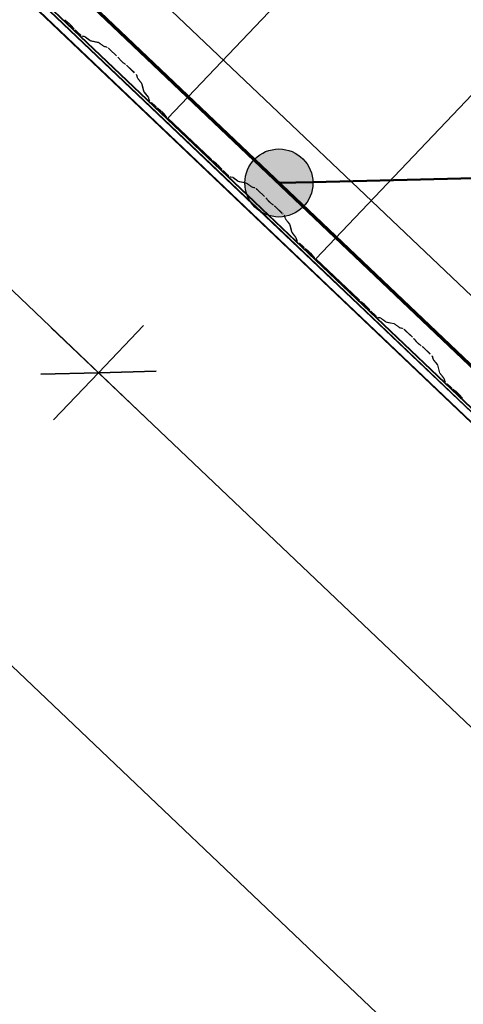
# Model space of a CAD drawing. Header units: metres. Extents: x 32343131.6 to 32343183.7, y 5699223.3 to 5699275.1.
# Tile 35 of 190: x 32343134.8 to 32343135.6, y 5699252.9 to 5699254.7. Entities that reach past the tile are written whole.
import ezdxf

# ---------------------------------------------------------------- set-up
doc = ezdxf.new("R2010")
doc.units = ezdxf.units.M
for name, color, linetype, lineweight in [('0-1', 7, 'Continuous', 5), ('A-ANNO-DIMS', 7, 'Continuous', 9), ('A-ANNO-DIMS-50', 7, 'Continuous', 9), ('A-DETL-GENF', 7, 'Continuous', 18)]:
    doc.layers.add(name, color=color, linetype=linetype, lineweight=lineweight)
for name, color, linetype, lineweight, true_color in [('A-DETL-GENF-3', 5, 'Continuous', 18, 0x0000ff), ('A-DETL-GENF-4', 5, 'Continuous', 50, 0x0000ff), ('A-ROOF-1', 7, 'Continuous', 5, 0xcccccc), ('E-POWR-CNDT-1', 5, 'Continuous', 70, 0x0000ff), ('G-IMPT-1', 5, 'Continuous', 25, 0x0000ff), ('S-BEAM-1', 7, 'Continuous', 5, 0xcccccc)]:
    doc.layers.add(name, color=color, linetype=linetype, lineweight=lineweight, true_color=true_color)
doc.styles.add('Arial', font='arial.ttf', dxfattribs={"height": 0.15})
doc.dimstyles.new('Blitzschutz', dxfattribs={"dimscale": 0.3048, "dimtxt": 0.153039, "dimasz": 0.492126, "dimexe": 0.393701, "dimexo": 0.0625, "dimgap": 0.287073, "dimtad": 1, "dimlfac": 100, "dimrnd": 0.01, "dimdsep": 46, "dimtxsty": 'Arial', "dimblk1": 'OBLIQUE', "dimblk2": 'OBLIQUE', "dimsah": 1, "dimcen": 0.09, "dimdle": 0.393701, "dimadec": 0, "dimazin": 0, "dimtfac": 1, "dimtdec": 4, "dimtix": 1, "dimtmove": 0, "dimatfit": 3, "dimfxl": 0.393701, "dimfxlon": 1, "dimtvp": 1, "dimtfill": 1, "dimtolj": 1, "dimtzin": 0, "dimarcsym": 2})
doc.dimstyles.new('Diagonal_-_2_5mm_Arial', dxfattribs={"dimscale": 0.3048, "dimtxt": 0.153039, "dimasz": 0.492126, "dimexe": 0.393701, "dimexo": 0.0625, "dimgap": 0.287073, "dimtad": 1, "dimdec": 0, "dimlfac": 1000, "dimdsep": 46, "dimtxsty": 'Arial', "dimblk1": 'OBLIQUE', "dimblk2": 'OBLIQUE', "dimsah": 1, "dimcen": 0.09, "dimdle": 0.393701, "dimadec": 0, "dimazin": 0, "dimtfac": 1, "dimtdec": 4, "dimtix": 1, "dimtmove": 0, "dimatfit": 3, "dimfxl": 0.393701, "dimfxlon": 1, "dimtvp": 1, "dimtfill": 1, "dimtolj": 1, "dimtzin": 0, "dimarcsym": 2})

# ---------------------------------------------------------------- blocks, each defined once
blk = doc.blocks.new('Ortgang Hochpunkt - Ortgang Hochpunkt-3544340-TGA_190_LP5_GR_DA-TGA-01_G_')
at = {"layer": 'A-ROOF-1'}
for p, q in [((89.4753, -25.0355), (54.6993, 8.0497)), ((89.3588, -25.1579), (54.5828, 7.9273)), ((54.5837, 7.9281), (89.3597, -25.1571)), ((57.4707, 5.199), (54.5924, 7.9373)), ((57.4673, 5.2032), (54.5929, 7.9378)), ((57.4598, 5.2177), (54.5966, 7.9417)), ((89.4753, -25.0355), (54.8986, 7.8602)), ((57.4608, 5.2155), (54.7952, 7.7515)), ((57.5003, 5.1791), (57.4598, 5.2177)), ((57.4981, 5.18), (57.4608, 5.2155)), ((57.4855, 5.1859), (57.4673, 5.2032)), ((57.4768, 5.1932), (57.4707, 5.199)), ((57.4811, 5.1891), (57.4771, 5.1929)), ((63.2651, -0.3137), (57.4811, 5.1891)), ((63.2617, -0.3095), (57.4855, 5.1859)), ((63.2562, -0.2981), (57.4981, 5.18)), ((63.2552, -0.2959), (57.5003, 5.1791))]:
    blk.add_line(p, q, dxfattribs=at)
blk = doc.blocks.new('ARC_190_LPX_FM_Stellplätze_rvt-1-TGA_190_LP5_GR_DA-TGA-01_G_')
at = {"layer": 'S-BEAM-1'}
for p, q in [((32343135.0817, 5699254.5435), (32343143.344, 5699263.228)), ((32343135.0817, 5699254.5435), (32343143.344, 5699263.228)), ((32343135.0817, 5699254.5434), (32343143.3439, 5699263.2279)), ((32343135.0817, 5699254.5434), (32343143.3439, 5699263.2279)), ((32343135.3533, 5699254.2849), (32343143.6156, 5699262.9694)), ((32343135.3533, 5699254.2849), (32343143.6156, 5699262.9694)), ((32343135.3534, 5699254.285), (32343143.6157, 5699262.9695)), ((32343135.3534, 5699254.285), (32343143.6157, 5699262.9695)), ((32343134.8968, 5699254.7203), (32343134.8921, 5699254.7241)), ((32343134.8928, 5699254.7233), (32343134.8975, 5699254.7195)), ((32343134.9037, 5699254.7137), (32343134.9077, 5699254.7091)), ((32343134.9085, 5699254.7085), (32343134.9045, 5699254.713)), ((32343134.9114, 5699254.7053), (32343134.9189, 5699254.6982)), ((32343134.919, 5699254.6983), (32343134.9115, 5699254.7054)), ((32343134.9281, 5699254.6936), (32343134.9236, 5699254.6945)), ((32343134.9247, 5699254.6935), (32343134.9291, 5699254.6926)), ((32343134.9383, 5699254.6864), (32343134.9291, 5699254.693)), ((32343134.9299, 5699254.6921), (32343134.9391, 5699254.6854)), ((32343134.9535, 5699254.683), (32343134.9391, 5699254.6859)), ((32343134.9401, 5699254.6849), (32343134.9546, 5699254.6819)), ((32343134.9637, 5699254.6757), (32343134.9545, 5699254.6824)), ((32343134.9554, 5699254.6815), (32343134.9646, 5699254.6748)), ((32343134.9695, 5699254.6743), (32343134.9645, 5699254.6753)), ((32343134.9656, 5699254.6742), (32343134.9705, 5699254.6732)), ((32343134.9876, 5699254.6578), (32343134.9752, 5699254.6696)), ((32343134.9752, 5699254.6695), (32343134.9875, 5699254.6577)), ((32343134.9909, 5699254.6542), (32343134.9927, 5699254.652)), ((32343134.9937, 5699254.6512), (32343134.9919, 5699254.6534)), ((32343135.0031, 5699254.6426), (32343135.0008, 5699254.6443)), ((32343135.0017, 5699254.6434), (32343135.004, 5699254.6417)), ((32343135.0077, 5699254.6385), (32343135.02, 5699254.6268)), ((32343135.0201, 5699254.6269), (32343135.0078, 5699254.6386)), ((32343135.024, 5699254.6223), (32343135.0253, 5699254.6175)), ((32343135.0264, 5699254.6164), (32343135.0251, 5699254.6213)), ((32343135.0259, 5699254.6165), (32343135.033, 5699254.6076)), ((32343135.034, 5699254.6068), (32343135.0269, 5699254.6157)), ((32343135.0335, 5699254.6069), (32343135.0372, 5699254.5925)), ((32343135.0383, 5699254.5915), (32343135.0346, 5699254.6058)), ((32343135.0378, 5699254.5916), (32343135.0449, 5699254.5827)), ((32343135.0459, 5699254.5819), (32343135.0388, 5699254.5908)), ((32343135.0454, 5699254.5819), (32343135.0465, 5699254.5775)), ((32343135.0476, 5699254.5765), (32343135.0465, 5699254.5809)), ((32343135.0515, 5699254.572), (32343135.059, 5699254.5649)), ((32343135.0591, 5699254.565), (32343135.0516, 5699254.5721)), ((32343135.0671, 5699254.5584), (32343135.0623, 5699254.5622)), ((32343135.063, 5699254.5614), (32343135.0678, 5699254.5576)), ((32343135.0739, 5699254.5517), (32343135.0779, 5699254.5471)), ((32343135.0788, 5699254.5465), (32343135.0747, 5699254.551)), ((32343135.1606, 5699254.4685), (32343135.0817, 5699254.5435)), ((32343135.0817, 5699254.5435), (32343135.0817, 5699254.5434)), ((32343135.0817, 5699254.5434), (32343135.0817, 5699254.5435)), ((32343135.0817, 5699254.5434), (32343135.1605, 5699254.4684)), ((32343135.1685, 5699254.4619), (32343135.1637, 5699254.4657)), ((32343135.1644, 5699254.4649), (32343135.1692, 5699254.4611)), ((32343135.1753, 5699254.4552), (32343135.1794, 5699254.4507)), ((32343135.1802, 5699254.45), (32343135.1762, 5699254.4546)), ((32343135.1831, 5699254.4469), (32343135.1906, 5699254.4397)), ((32343135.1907, 5699254.4398), (32343135.1832, 5699254.447)), ((32343135.1998, 5699254.4351), (32343135.1953, 5699254.436)), ((32343135.1964, 5699254.435), (32343135.2008, 5699254.4341)), ((32343135.21, 5699254.4279), (32343135.2008, 5699254.4346)), ((32343135.2016, 5699254.4336), (32343135.2108, 5699254.427)), ((32343135.2234, 5699254.4249), (32343135.2108, 5699254.4274)), ((32343135.2118, 5699254.4264), (32343135.2233, 5699254.4241)), ((32343135.2247, 5699254.4246), (32343135.2237, 5699254.4248)), ((32343135.2242, 5699254.4239), (32343135.2263, 5699254.4235)), ((32343135.2354, 5699254.4173), (32343135.2262, 5699254.4239)), ((32343135.2271, 5699254.423), (32343135.2363, 5699254.4163)), ((32343135.2412, 5699254.4158), (32343135.2362, 5699254.4168)), ((32343135.2373, 5699254.4157), (32343135.2422, 5699254.4147)), ((32343135.2468, 5699254.411), (32343135.2592, 5699254.3993)), ((32343135.2593, 5699254.3993), (32343135.2469, 5699254.4111)), ((32343135.2626, 5699254.3957), (32343135.2644, 5699254.3935)), ((32343135.2653, 5699254.3927), (32343135.2636, 5699254.3949)), ((32343135.2748, 5699254.3842), (32343135.2725, 5699254.3858)), ((32343135.2734, 5699254.3849), (32343135.2757, 5699254.3833)), ((32343135.2794, 5699254.38), (32343135.2917, 5699254.3683)), ((32343135.2918, 5699254.3684), (32343135.2795, 5699254.3801)), ((32343135.2957, 5699254.3639), (32343135.2959, 5699254.363)), ((32343135.2959, 5699254.363), (32343135.297, 5699254.359)), ((32343135.2981, 5699254.358), (32343135.2968, 5699254.3629)), ((32343135.2976, 5699254.358), (32343135.3047, 5699254.3491)), ((32343135.3057, 5699254.3483), (32343135.2986, 5699254.3572)), ((32343135.3052, 5699254.3484), (32343135.3089, 5699254.3341)), ((32343135.3099, 5699254.3331), (32343135.3063, 5699254.3474)), ((32343135.3095, 5699254.3331), (32343135.3166, 5699254.3242)), ((32343135.3176, 5699254.3234), (32343135.3105, 5699254.3323)), ((32343135.3171, 5699254.3235), (32343135.3182, 5699254.3191)), ((32343135.3193, 5699254.3181), (32343135.3182, 5699254.3225)), ((32343135.3232, 5699254.3135), (32343135.3307, 5699254.3064)), ((32343135.3308, 5699254.3065), (32343135.3233, 5699254.3136)), ((32343135.3388, 5699254.2999), (32343135.334, 5699254.3037)), ((32343135.3347, 5699254.3029), (32343135.3395, 5699254.2991)), ((32343135.3456, 5699254.2932), (32343135.3496, 5699254.2887)), ((32343135.3505, 5699254.288), (32343135.3464, 5699254.2926)), ((32343135.3534, 5699254.285), (32343135.3533, 5699254.2849)), ((32343135.3533, 5699254.2849), (32343135.3534, 5699254.285)), ((32343135.3533, 5699254.2849), (32343135.4322, 5699254.2099)), ((32343135.4323, 5699254.21), (32343135.3534, 5699254.285)), ((32343135.4402, 5699254.2034), (32343135.4354, 5699254.2072)), ((32343135.4361, 5699254.2064), (32343135.4409, 5699254.2026)), ((32343135.447, 5699254.1967), (32343135.4511, 5699254.1922)), ((32343135.4519, 5699254.1915), (32343135.4479, 5699254.1961)), ((32343135.4548, 5699254.1884), (32343135.4623, 5699254.1812)), ((32343135.4624, 5699254.1813), (32343135.4549, 5699254.1885)), ((32343135.4714, 5699254.1767), (32343135.467, 5699254.1776)), ((32343135.4681, 5699254.1765), (32343135.4725, 5699254.1756)), ((32343135.4816, 5699254.1694), (32343135.4724, 5699254.1761)), ((32343135.4733, 5699254.1752), (32343135.4825, 5699254.1685)), ((32343135.4969, 5699254.166), (32343135.4824, 5699254.1689)), ((32343135.4835, 5699254.1679), (32343135.498, 5699254.165)), ((32343135.5071, 5699254.1588), (32343135.4979, 5699254.1654)), ((32343135.4988, 5699254.1645), (32343135.508, 5699254.1579)), ((32343135.5129, 5699254.1573), (32343135.5079, 5699254.1583)), ((32343135.509, 5699254.1573), (32343135.5139, 5699254.1563)), ((32343135.5185, 5699254.1525), (32343135.5309, 5699254.1408)), ((32343135.5309, 5699254.1409), (32343135.5186, 5699254.1526)), ((32343135.5343, 5699254.1372), (32343135.5361, 5699254.135)), ((32343135.537, 5699254.1342), (32343135.5352, 5699254.1364)), ((32343135.5465, 5699254.1257), (32343135.5442, 5699254.1274)), ((32343135.5451, 5699254.1265), (32343135.5473, 5699254.1248)), ((32343135.5511, 5699254.1215), (32343135.5634, 5699254.1098)), ((32343135.5635, 5699254.1099), (32343135.5512, 5699254.1216)), ((32343135.5674, 5699254.1054), (32343135.5686, 5699254.1005)), ((32343135.5697, 5699254.0995), (32343135.5685, 5699254.1044)), ((32343135.5693, 5699254.0995), (32343135.5764, 5699254.0907)), ((32343135.5774, 5699254.0899), (32343135.5702, 5699254.0987)), ((32343135.5769, 5699254.0899), (32343135.5805, 5699254.0756)), ((32343135.5816, 5699254.0746), (32343135.578, 5699254.0889)), ((32343135.5812, 5699254.0746), (32343135.5883, 5699254.0658)), ((32343135.5892, 5699254.0649), (32343135.5821, 5699254.0738)), ((32343135.5888, 5699254.065), (32343135.5899, 5699254.0606)), ((32343135.591, 5699254.0596), (32343135.5899, 5699254.064)), ((32343135.5949, 5699254.0551), (32343135.6024, 5699254.0479)), ((32343135.6025, 5699254.048), (32343135.595, 5699254.0552)), ((32343135.6104, 5699254.0414), (32343135.6057, 5699254.0452)), ((32343135.6064, 5699254.0444), (32343135.6111, 5699254.0406)), ((32343135.6173, 5699254.0348), (32343135.6213, 5699254.0302)), ((32343135.6222, 5699254.0295), (32343135.6181, 5699254.0341))]:
    blk.add_line(p, q, dxfattribs=at)
for centre, major_axis, ratio, start_param, end_param in [((32343134.9003, 5699254.7163), (-0.00543, 0.00517), 0.087156, 3.927882, 5.496895), ((32343134.9003, 5699254.7163), (-0.00435, 0.00414), 0.087156, 3.927877, 5.496895), ((32343134.9118, 5699254.7058), (-0.00543, 0.00517), 0.087156, 0.78629, 1.570796), ((32343134.9118, 5699254.7058), (-0.00435, 0.00414), 0.087156, 0.786289, 1.570796), ((32343134.9194, 5699254.6987), (-0.00543, 0.00517), 0.087156, 1.570796, 3.0036), ((32343134.9194, 5699254.6987), (-0.00435, 0.00414), 0.087155, 1.570796, 3.003604), ((32343134.9334, 5699254.6884), (-0.00543, 0.00517), 0.087156, 5.711274, 6.145198), ((32343134.9334, 5699254.6884), (-0.00435, 0.00414), 0.087156, 5.711271, 6.145196), ((32343134.9348, 5699254.6901), (-0.00435, 0.00414), 0.087156, 2.569679, 3.003604), ((32343134.9348, 5699254.6901), (-0.00543, 0.00517), 0.087155, 2.569681, 3.003605), ((32343134.9589, 5699254.6778), (-0.00543, 0.00517), 0.087155, 5.711274, 6.145198), ((32343134.9589, 5699254.6778), (-0.00435, 0.00414), 0.087156, 5.711273, 6.145196), ((32343134.9603, 5699254.6794), (-0.00435, 0.00414), 0.087156, 2.569682, 3.003603), ((32343134.9603, 5699254.6794), (-0.00543, 0.00517), 0.087155, 2.569681, 3.003606), ((32343134.9748, 5699254.6691), (-0.00543, 0.00517), 0.087156, 4.712389, 6.1452), ((32343134.9748, 5699254.6691), (-0.00435, 0.00414), 0.087156, 4.712389, 6.145196), ((32343134.9871, 5699254.6574), (-0.00435, 0.00414), 0.087156, 3.74101, 4.712389), ((32343134.9871, 5699254.6574), (-0.00543, 0.00517), 0.087156, 3.74101, 4.712389), ((32343134.9974, 5699254.648), (-0.00543, 0.00517), 0.087156, 0.599417, 2.542176), ((32343134.9974, 5699254.648), (-0.00435, 0.00414), 0.087155, 0.599416, 2.542176), ((32343135.0073, 5699254.6381), (-0.00543, 0.00517), 0.087156, 4.712389, 5.68377), ((32343135.0073, 5699254.6381), (-0.00435, 0.00414), 0.087156, 4.712389, 5.683768), ((32343135.0197, 5699254.6264), (-0.00435, 0.00414), 0.087156, 3.279579, 4.712389), ((32343135.0197, 5699254.6264), (-0.00543, 0.00517), 0.087156, 3.279581, 4.712389), ((32343135.0307, 5699254.6124), (-0.00543, 0.00517), 0.087155, 0.137989, 0.571912), ((32343135.0307, 5699254.6124), (-0.00435, 0.00414), 0.087156, 0.137986, 0.571912), ((32343135.0292, 5699254.6109), (-0.00435, 0.00414), 0.087156, 3.279582, 3.713505), ((32343135.0292, 5699254.6109), (-0.00543, 0.00517), 0.087156, 3.279581, 3.713503), ((32343135.0426, 5699254.5875), (-0.00543, 0.00517), 0.087156, 0.137989, 0.571914), ((32343135.0426, 5699254.5875), (-0.00435, 0.00414), 0.087156, 0.137987, 0.571913), ((32343135.0411, 5699254.586), (-0.00435, 0.00414), 0.087156, 3.279585, 3.713505), ((32343135.0411, 5699254.586), (-0.00543, 0.00517), 0.087156, 3.279581, 3.713509), ((32343135.052, 5699254.5725), (-0.00543, 0.00517), 0.087156, 0.137989, 1.570796), ((32343135.052, 5699254.5725), (-0.00435, 0.00414), 0.087156, 0.137982, 1.570796), ((32343135.0595, 5699254.5653), (-0.00543, 0.00517), 0.087156, 1.570797, 2.355304), ((32343135.0595, 5699254.5653), (-0.00435, 0.00414), 0.087156, 1.570796, 2.355303), ((32343135.0706, 5699254.5544), (-0.00543, 0.00517), 0.087156, 3.927883, 5.496896), ((32343135.0706, 5699254.5544), (-0.00435, 0.00414), 0.087155, 3.927885, 5.496896), ((32343135.0821, 5699254.5438), (-0.00543, 0.00517), 0.087156, 0.78629, 1.570796), ((32343135.0821, 5699254.5438), (-0.00435, 0.00414), 0.087156, 0.786288, 1.570796), ((32343135.1609, 5699254.4688), (-0.00543, 0.00517), 0.087155, 1.570797, 2.355301), ((32343135.1609, 5699254.4688), (-0.00435, 0.00414), 0.087155, 1.570797, 2.355303), ((32343135.172, 5699254.4579), (-0.00543, 0.00517), 0.087156, 3.927883, 5.496896), ((32343135.172, 5699254.4579), (-0.00435, 0.00414), 0.087156, 3.927883, 5.496895), ((32343135.1835, 5699254.4473), (-0.00543, 0.00517), 0.087156, 0.78629, 1.570796), ((32343135.1835, 5699254.4473), (-0.00435, 0.00414), 0.087156, 0.78629, 1.570796), ((32343135.1911, 5699254.4402), (-0.00543, 0.00517), 0.087156, 1.570796, 3.003604), ((32343135.1911, 5699254.4402), (-0.00435, 0.00414), 0.087156, 1.570796, 3.003604), ((32343135.2051, 5699254.4299), (-0.00543, 0.00517), 0.087155, 5.711273, 6.145198), ((32343135.2051, 5699254.4299), (-0.00435, 0.00414), 0.087156, 5.711273, 6.145196), ((32343135.2065, 5699254.4316), (-0.00435, 0.00414), 0.087156, 2.56968, 3.003604), ((32343135.2065, 5699254.4316), (-0.00543, 0.00517), 0.087155, 2.569681, 3.003605), ((32343135.2305, 5699254.4193), (-0.00543, 0.00517), 0.087156, 5.928235, 6.1452), ((32343135.2305, 5699254.4193), (-0.00435, 0.00414), 0.087156, 5.711271, 6.145196), ((32343135.232, 5699254.4209), (-0.00435, 0.00414), 0.087156, 2.56968, 3.003604), ((32343135.232, 5699254.4209), (-0.00543, 0.00517), 0.087155, 2.569681, 3.003605), ((32343135.2465, 5699254.4106), (-0.00543, 0.00517), 0.087156, 4.712389, 6.1452), ((32343135.2465, 5699254.4106), (-0.00435, 0.00414), 0.087156, 4.712389, 6.145196), ((32343135.2588, 5699254.3989), (-0.00435, 0.00414), 0.087156, 3.741013, 4.712389), ((32343135.2588, 5699254.3989), (-0.00543, 0.00517), 0.087156, 3.741009, 4.712389), ((32343135.2691, 5699254.3895), (-0.00543, 0.00517), 0.087156, 0.599418, 2.542176), ((32343135.2691, 5699254.3895), (-0.00435, 0.00414), 0.087155, 0.599417, 2.542176), ((32343135.279, 5699254.3796), (-0.00543, 0.00517), 0.087156, 4.714861, 5.683769), ((32343135.279, 5699254.3796), (-0.00435, 0.00414), 0.087156, 4.754307, 5.683768), ((32343135.2914, 5699254.3679), (-0.00435, 0.00414), 0.087156, 4.2769, 4.712389), ((32343135.2914, 5699254.3679), (-0.00543, 0.00517), 0.087156, 3.518383, 4.712389), ((32343135.2914, 5699254.3679), (-0.00435, 0.00414), 0.087156, 3.279578, 4.234787), ((32343135.2914, 5699254.3679), (-0.00543, 0.00517), 0.087155, 3.279582, 3.518383), ((32343135.3024, 5699254.3539), (-0.00543, 0.00517), 0.087156, 0.137988, 0.571908), ((32343135.3024, 5699254.3539), (-0.00435, 0.00414), 0.087156, 0.137984, 0.571912), ((32343135.3009, 5699254.3524), (-0.00435, 0.00414), 0.087156, 3.279585, 3.713505), ((32343135.3009, 5699254.3524), (-0.00543, 0.00517), 0.087155, 3.279582, 3.713507), ((32343135.3143, 5699254.329), (-0.00543, 0.00517), 0.087156, 0.137989, 0.571916), ((32343135.3143, 5699254.329), (-0.00435, 0.00414), 0.087156, 0.137988, 0.571912), ((32343135.3127, 5699254.3275), (-0.00435, 0.00414), 0.087155, 3.279582, 3.713505), ((32343135.3127, 5699254.3275), (-0.00543, 0.00517), 0.087156, 3.279581, 3.713506), ((32343135.3237, 5699254.314), (-0.00543, 0.00517), 0.087156, 0.137989, 1.570796), ((32343135.3237, 5699254.314), (-0.00435, 0.00414), 0.087156, 0.137982, 1.570796), ((32343135.3312, 5699254.3069), (-0.00543, 0.00517), 0.087156, 1.570796, 2.3553), ((32343135.3312, 5699254.3069), (-0.00435, 0.00414), 0.087156, 1.570796, 2.355303), ((32343135.3423, 5699254.2959), (-0.00543, 0.00517), 0.087156, 3.927883, 5.496897), ((32343135.3423, 5699254.2959), (-0.00435, 0.00414), 0.087156, 3.927881, 5.496895), ((32343135.3538, 5699254.2854), (-0.00543, 0.00517), 0.087155, 0.786291, 1.570796), ((32343135.3538, 5699254.2854), (-0.00435, 0.00414), 0.087155, 0.786291, 1.570797), ((32343135.4326, 5699254.2104), (-0.00543, 0.00517), 0.087155, 1.570797, 2.355301), ((32343135.4326, 5699254.2104), (-0.00435, 0.00414), 0.087155, 1.570797, 2.355303), ((32343135.4437, 5699254.1994), (-0.00543, 0.00517), 0.087155, 3.927883, 5.496896), ((32343135.4437, 5699254.1994), (-0.00435, 0.00414), 0.087155, 3.927882, 5.496896), ((32343135.4552, 5699254.1889), (-0.00543, 0.00517), 0.087156, 0.78629, 1.570796), ((32343135.4552, 5699254.1889), (-0.00435, 0.00414), 0.087156, 0.786291, 1.570797), ((32343135.4627, 5699254.1817), (-0.00543, 0.00517), 0.087156, 1.570797, 3.003603), ((32343135.4627, 5699254.1817), (-0.00435, 0.00414), 0.087156, 1.570796, 3.003604), ((32343135.4768, 5699254.1715), (-0.00543, 0.00517), 0.087155, 5.711274, 6.145194), ((32343135.4768, 5699254.1715), (-0.00435, 0.00414), 0.087156, 5.711274, 6.145196), ((32343135.4782, 5699254.1731), (-0.00435, 0.00414), 0.087156, 2.56968, 3.003604), ((32343135.4782, 5699254.1731), (-0.00543, 0.00517), 0.087155, 2.569681, 3.003607), ((32343135.5022, 5699254.1608), (-0.00543, 0.00517), 0.087156, 5.711274, 6.145198), ((32343135.5022, 5699254.1608), (-0.00435, 0.00414), 0.087156, 5.711273, 6.145196), ((32343135.5037, 5699254.1625), (-0.00435, 0.00414), 0.087156, 2.569679, 3.003604), ((32343135.5037, 5699254.1625), (-0.00543, 0.00517), 0.087156, 2.569681, 3.003605), ((32343135.5182, 5699254.1521), (-0.00543, 0.00517), 0.087156, 4.712389, 6.145196), ((32343135.5182, 5699254.1521), (-0.00435, 0.00414), 0.087156, 4.712389, 6.145196), ((32343135.5305, 5699254.1404), (-0.00435, 0.00414), 0.087155, 3.741016, 4.71239), ((32343135.5305, 5699254.1404), (-0.00543, 0.00517), 0.087155, 3.74101, 4.71239), ((32343135.5408, 5699254.131), (-0.00543, 0.00517), 0.087156, 0.599417, 2.542174), ((32343135.5408, 5699254.131), (-0.00435, 0.00414), 0.087156, 0.599418, 2.542175), ((32343135.5507, 5699254.1212), (-0.00543, 0.00517), 0.087156, 4.712389, 5.683768), ((32343135.5507, 5699254.1212), (-0.00435, 0.00414), 0.087156, 4.712389, 5.683768), ((32343135.563, 5699254.1094), (-0.00435, 0.00414), 0.087156, 3.27958, 4.712389), ((32343135.563, 5699254.1094), (-0.00543, 0.00517), 0.087156, 3.279581, 4.712389), ((32343135.5741, 5699254.0954), (-0.00543, 0.00517), 0.087156, 0.137989, 0.571914), ((32343135.5741, 5699254.0954), (-0.00435, 0.00414), 0.087156, 0.137987, 0.571912), ((32343135.5725, 5699254.0939), (-0.00435, 0.00414), 0.087156, 3.279585, 3.713505), ((32343135.5725, 5699254.0939), (-0.00543, 0.00517), 0.087156, 3.279581, 3.713504), ((32343135.586, 5699254.0705), (-0.00543, 0.00517), 0.087156, 0.137989, 0.571915), ((32343135.586, 5699254.0705), (-0.00435, 0.00414), 0.087156, 0.137988, 0.571912), ((32343135.5844, 5699254.069), (-0.00435, 0.00414), 0.087156, 3.279587, 3.713505), ((32343135.5844, 5699254.069), (-0.00543, 0.00517), 0.087156, 3.279581, 3.713504), ((32343135.5954, 5699254.0555), (-0.00543, 0.00517), 0.087156, 0.137989, 1.570797), ((32343135.5954, 5699254.0555), (-0.00435, 0.00414), 0.087155, 0.137985, 1.570797), ((32343135.6029, 5699254.0484), (-0.00543, 0.00517), 0.087156, 1.570796, 2.355301), ((32343135.6029, 5699254.0484), (-0.00435, 0.00414), 0.087156, 1.570796, 2.355302), ((32343135.614, 5699254.0374), (-0.00543, 0.00517), 0.087156, 3.927883, 5.496897), ((32343135.614, 5699254.0374), (-0.00435, 0.00414), 0.087156, 3.927882, 5.496895), ((32343135.6255, 5699254.0269), (-0.00543, 0.00517), 0.087155, 0.78629, 1.570797), ((32343135.6255, 5699254.0269), (-0.00435, 0.00414), 0.087155, 0.786295, 1.570797)]:
    blk.add_ellipse(centre, major_axis=major_axis, ratio=ratio, start_param=start_param, end_param=end_param, dxfattribs=at)
at = {"layer": 'A-ROOF-1'}
blk.add_blockref('Ortgang Hochpunkt - Ortgang Hochpunkt-3544340-TGA_190_LP5_GR_DA-TGA-01_G_', (32343077.7673, 5699249.1855), dxfattribs=at)
blk = doc.blocks.new('Symbol_Elektro_Leitung_Hoch_Runter - Zeichnung1_dwg_E-Blitz-Anschlusspunkt-7483321-TGA_190_LP5_GR_DA-TGA-01_G_')
at = {"layer": 'G-IMPT-1'}
blk.add_hatch(color=256, dxfattribs=at).paths.add_polyline_path([(0, -0.0625), (0.0162, -0.0604), (0.0313, -0.0541), (0.0442, -0.0442), (0.0541, -0.0313), (0.0604, -0.0162), (0.0625, 0), (0.0604, 0.0162), (0.0541, 0.0313), (0.0442, 0.0442), (0.0313, 0.0541), (0.0162, 0.0604), (0, 0.0625), (-0.0162, 0.0604), (-0.0313, 0.0541), (-0.0442, 0.0442), (-0.0541, 0.0313), (-0.0604, 0.0162), (-0.0625, 0), (-0.0604, -0.0162), (-0.0541, -0.0313), (-0.0442, -0.0442), (-0.0313, -0.0541), (-0.0162, -0.0604)])
blk.add_circle((0, 0), 0.0625, dxfattribs=at)
blk = doc.blocks.new('Symbol_Elektro_Leitung_Hoch_Runter - Nach unten-7483331-TGA_190_LP5_GR_DA-TGA-01_G_')
at = {"layer": 'A-DETL-GENF-3'}
blk.add_hatch(color=256, dxfattribs=at).paths.add_polyline_path([(-0.4243, -0.4243), (-0.2078, -0.2993), (-0.2993, -0.2078)])
at = {"layer": 'A-DETL-GENF'}
for p, q in [((-0.2993, -0.2078), (-0.4243, -0.4243)), ((-0.2078, -0.2993), (-0.2993, -0.2078)), ((-0.4243, -0.4243), (-0.2078, -0.2993))]:
    blk.add_line(p, q, dxfattribs=at)
at = {"layer": 'A-DETL-GENF-4'}
for p, q in [((0, 0), (-0.0442, -0.0442)), ((-0.0442, -0.0442), (-0.4243, -0.4243))]:
    blk.add_line(p, q, dxfattribs=at)
blk.add_blockref('Symbol_Elektro_Leitung_Hoch_Runter - Zeichnung1_dwg_E-Blitz-Anschlusspunkt-7483321-TGA_190_LP5_GR_DA-TGA-01_G_', (0, 0))
blk = doc.blocks.new('DIMBLOCK7-TGA_190_LP5_GR_DA-TGA-01_G_')
at = {"layer": 'A-ANNO-DIMS-50', "transparency": 16777216}
for p, q in [((32343140.75, 5699248.5613), (32343134.8671, 5699254.1582)), ((32343134.954, 5699254.0755), (32343135.0367, 5699254.1624)), ((32343134.954, 5699254.0755), (32343134.8713, 5699253.9886)), ((32343140.75, 5699248.5613), (32343140.8327, 5699248.6482)), ((32343140.75, 5699248.5613), (32343140.6673, 5699248.4744))]:
    blk.add_line(p, q, dxfattribs=at)
at = {"layer": 'A-ANNO-DIMS-50', "lineweight": 35, "transparency": 16777216}
for p, q in [((32343134.954, 5699254.0755), (32343134.848, 5699254.0729)), ((32343134.954, 5699254.0755), (32343135.06, 5699254.0781)), ((32343140.75, 5699248.5613), (32343140.644, 5699248.5587)), ((32343140.75, 5699248.5613), (32343140.856, 5699248.5639))]:
    blk.add_line(p, q, dxfattribs=at)
at = {"layer": 'A-ANNO-DIMS-50', "color": 0, "transparency": 16777216, "insert": (32343137.9057, 5699250.8778), "char_height": 0.15, "width": 0.822172, "attachment_point": 1, "rotation": 136.4273, "line_spacing_factor": 0.941778, "style": 'Arial', "bg_fill": 3, "box_fill_scale": 1.25, "bg_fill_color": 256, "bg_fill_true_color": 13158600, "bg_fill_transparency": 0}
blk.add_mtext('800 cm', dxfattribs=at)
blk = doc.blocks.new('_Oblique')
at = {"color": 0, "linetype": 'ByBlock', "lineweight": -2}
blk.add_line((-0.5, -0.5), (0.5, 0.5), dxfattribs=at)
blk = doc.blocks.new('DIMBLOCK11-TGA_190_LP5_GR_DA-TGA-01_G_')
at = {"layer": 'A-ANNO-DIMS-50', "transparency": 16777216}
for p, q in [((32343140.4054, 5699248.199), (32343131.6244, 5699256.5531)), ((32343131.7114, 5699256.4703), (32343131.7941, 5699256.5573)), ((32343131.7114, 5699256.4703), (32343131.6287, 5699256.3834)), ((32343140.4054, 5699248.199), (32343140.4881, 5699248.286)), ((32343140.4054, 5699248.199), (32343140.3226, 5699248.1121))]:
    blk.add_line(p, q, dxfattribs=at)
at = {"layer": 'A-ANNO-DIMS-50', "lineweight": 35, "transparency": 16777216}
for p, q in [((32343131.7114, 5699256.4703), (32343131.8174, 5699256.473)), ((32343131.7114, 5699256.4703), (32343131.6053, 5699256.4677)), ((32343140.4054, 5699248.199), (32343140.2993, 5699248.1964)), ((32343140.4054, 5699248.199), (32343140.5114, 5699248.2017))]:
    blk.add_line(p, q, dxfattribs=at)
at = {"layer": 'A-ANNO-DIMS-50', "color": 0, "transparency": 16777216, "insert": (32343136.1538, 5699251.8543), "char_height": 0.15, "width": 0.960613, "attachment_point": 1, "rotation": 136.4273, "line_spacing_factor": 0.941778, "style": 'Arial', "bg_fill": 3, "box_fill_scale": 1.25, "bg_fill_color": 256, "bg_fill_true_color": 13158600, "bg_fill_transparency": 0}
blk.add_mtext('1200 cm', dxfattribs=at)
blk = doc.blocks.new('DIMBLOCK14-TGA_190_LP5_GR_DA-TGA-01_G_')
at = {"layer": 'A-ANNO-DIMS-50', "transparency": 16777216}
for p, q in [((32343135.041, 5699253.9928), (32343131.9691, 5699256.9154)), ((32343132.0561, 5699256.8327), (32343132.1388, 5699256.9196)), ((32343132.0561, 5699256.8327), (32343131.9733, 5699256.7457)), ((32343134.954, 5699254.0755), (32343135.0368, 5699254.1625)), ((32343134.954, 5699254.0755), (32343134.8713, 5699253.9886))]:
    blk.add_line(p, q, dxfattribs=at)
at = {"layer": 'A-ANNO-DIMS-50', "lineweight": 35, "transparency": 16777216}
for p, q in [((32343132.0561, 5699256.8327), (32343132.1621, 5699256.8353)), ((32343132.0561, 5699256.8327), (32343131.95, 5699256.83)), ((32343134.954, 5699254.0755), (32343134.848, 5699254.0729)), ((32343134.954, 5699254.0755), (32343135.0601, 5699254.0782))]:
    blk.add_line(p, q, dxfattribs=at)
at = {"layer": 'A-ANNO-DIMS-50', "color": 0, "transparency": 16777216, "insert": (32343133.6252, 5699254.9502), "char_height": 0.15, "width": 1.042548, "attachment_point": 1, "rotation": 136.4272, "line_spacing_factor": 0.941778, "style": 'Arial', "bg_fill": 3, "box_fill_scale": 1.25, "bg_fill_color": 256, "bg_fill_true_color": 13158600, "bg_fill_transparency": 0}
blk.add_mtext('4000 mm', dxfattribs=at)

msp = doc.modelspace()

# ---------------------------------------------------------------- linework, layer by layer
at = {"layer": 'E-POWR-CNDT-1'}
msp.add_line((32343132.4093, 5699257.16061), (32343141.03622, 5699248.9531), dxfattribs=at)

# ---------------------------------------------------------------- block references
at = {"layer": '0-1'}
msp.add_blockref('ARC_190_LPX_FM_Stellplätze_rvt-1-TGA_190_LP5_GR_DA-TGA-01_G_', (0, 0), dxfattribs=at)
at = {"layer": 'A-DETL-GENF-3', "rotation": 136.4271608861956}
msp.add_blockref('Symbol_Elektro_Leitung_Hoch_Runter - Nach unten-7483331-TGA_190_LP5_GR_DA-TGA-01_G_', (32343135.28565, 5699254.42409), dxfattribs=at)

# ---------------------------------------------------------------- next in the draw order: dimensions: what is measured, and where the dimension line sits
at = {"layer": 'A-ANNO-DIMS'}
dim = msp.add_linear_dim(base=(32343134.954, 5699254.0755), p1=(32343140.83271, 5699248.64824), p2=(32343135.03671, 5699254.16244), angle=316.42726, dimstyle='Blitzschutz', override={"dimpost": '<> cm', "dimfxl": 8}, dxfattribs=at)
dim.commit()
dim.dimension.update_dxf_attribs({"geometry": 'DIMBLOCK7-TGA_190_LP5_GR_DA-TGA-01_G_', "text_midpoint": (32343137.9651, 5699251.43728)})

# ---------------------------------------------------------------- next in the draw order: dimensions: what is measured, and where the dimension line sits
dim = msp.add_linear_dim(base=(32343131.71136, 5699256.47035), p1=(32343140.48808, 5699248.28599), p2=(32343131.79408, 5699256.55729), angle=316.42726, dimstyle='Blitzschutz', override={"dimpost": '<> cm', "dimfxl": 12}, dxfattribs=at)
dim.commit()
dim.dimension.update_dxf_attribs({"geometry": 'DIMBLOCK11-TGA_190_LP5_GR_DA-TGA-01_G_', "text_midpoint": (32343136.17146, 5699252.45358)})

# ---------------------------------------------------------------- next in the draw order: dimensions: what is measured, and where the dimension line sits
dim = msp.add_linear_dim(base=(32343132.05605, 5699256.83265), p1=(32343135.03676, 5699254.16249), p2=(32343132.13877, 5699256.91959), angle=316.42716, dimstyle='Diagonal_-_2_5mm_Arial', override={"dimpost": '<> mm', "dimfxl": 4}, dxfattribs=at)
dim.commit()
dim.dimension.update_dxf_attribs({"geometry": 'DIMBLOCK14-TGA_190_LP5_GR_DA-TGA-01_G_', "text_midpoint": (32343133.61815, 5699255.57298)})

doc.saveas('drawing.dxf')
